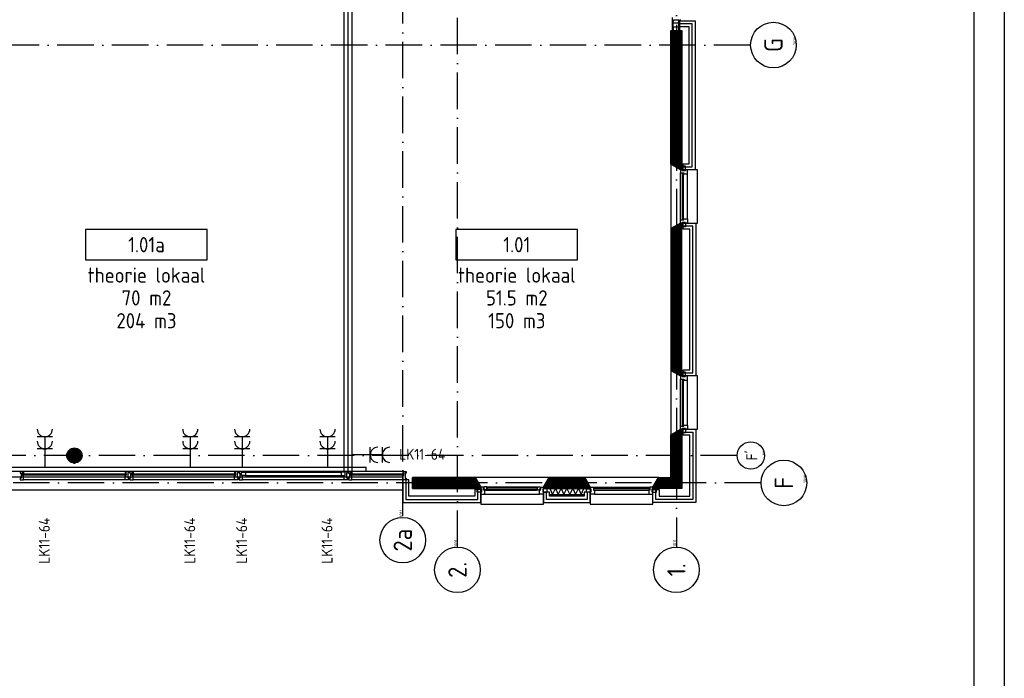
# Model space of a CAD drawing. Header units: millimetres. Extents: x 84333 to 241285, y -2244 to 84291.
# Tile 68 of 74: x 224518 to 240712, y 38363 to 49192. Entities that reach past the tile are written whole.
import ezdxf
from ezdxf.enums import TextEntityAlignment as Align

# ---------------------------------------------------------------- set-up
doc = ezdxf.new("R2010")
doc.units = ezdxf.units.MM
doc.header["$LTSCALE"] = 100
doc.linetypes.add('DASHDOT', pattern=[9, 6, -1.5, 0, -1.5])
doc.layers.get('0').update_dxf_attribs({"linetype": 'CONTINUOUS'})
for name, color, linetype in [('AFDELING', 4, 'CONTINUOUS'), ('AL$7----_STRAMIEN', 1, 'DASHDOT'), ('AL21----_BUITENWAND', 4, 'CONTINUOUS'), ('AL21K---_ISOLATIE', 1, 'CONTINUOUS'), ('AL22----_BINNENWAND', 7, 'CONTINUOUS'), ('AL28----_KONSTRUKTIE', 3, 'CONTINUOUS'), ('AL31----_BUITENKOZ', 7, 'CONTINUOUS'), ('ALN-----_BLOCKNAAM', 2, 'CONTINUOUS'), ('ALXA1---_RASTER50', 12, 'CONTINUOUS'), ('ALXA3---_VOLZWART', 14, 'CONTINUOUS'), ('ALXAA---_GEWBETON', 12, 'CONTINUOUS'), ('ALXAB---_PREFABBETON', 1, 'CONTINUOUS'), ('ALXOU---_GLAS', 7, 'CONTINUOUS'), ('EB62203-_ATTRIB', 2, 'CONTINUOUS'), ('EL61303-_WANDGOOT', 3, 'CONTINUOUS'), ('EL62203-_KRACHT-WCD230', 3, 'CONTINUOUS'), ('EL6441--_DATACOM', 3, 'CONTINUOUS'), ('GEBOUWLABEL', 4, 'CONTINUOUS'), ('INHOUD', 7, 'CONTINUOUS'), ('LIJN025', 10, 'CONTINUOUS'), ('LIJN050', 90, 'CONTINUOUS'), ('OMSCHRIJVING', 7, 'CONTINUOUS'), ('OPPERVLAK', 7, 'CONTINUOUS'), ('TEKST25', 10, 'CONTINUOUS'), ('TEKST35', 50, 'CONTINUOUS'), ('TEKST50', 90, 'CONTINUOUS'), ('VOLGNUMMER', 7, 'CONTINUOUS')]:
    doc.layers.add(name, color=color, linetype=linetype)
doc.styles.add('1_8', font='ISO', dxfattribs={"height": 1.8})
doc.styles.add('ISO', font='ISO.shx')
doc.styles.add('NORATT', font='isocp.shx')
doc.styles.add('ROMAND', font='romand')
doc.styles.get("Standard").update_dxf_attribs({"font": 'iso.shx'})
doc.styles.add('TECHNIC', font='technic_.ttf')

# ---------------------------------------------------------------- blocks, each defined once
blk = doc.blocks.new('A0-GE')
at = {"layer": 'LIJN025'}
blk.add_lwpolyline([(1500, 841), (1500, 0), (0, 0), (0, 841)], close=True, dxfattribs=at)
at = {"layer": 'LIJN050', "const_width": 0.2}
blk.add_lwpolyline([(1495, 836), (25, 836), (25, 5), (1495, 5)], close=True, dxfattribs=at)
at = {"layer": 'TEKST25', "style": 'ROMAND', "width": 2.899115}
blk.add_attdef('STATUS', text='', height=2.5, dxfattribs=at).set_placement((1454, 71.5), (1493, 71.5), align=Align.FIT)
at = {"layer": 'TEKST25', "style": 'ISO'}
for tag, p in [('E', (1455.25, 66)), ('NAAM-E', (1466.75, 66)), ('DATUM-E', (1485, 66)), ('D', (1455.25, 61)), ('NAAM-D', (1466.75, 61)), ('DATUM-D', (1485, 61)), ('C', (1455.25, 56)), ('NAAM-C', (1466.75, 56)), ('DATUM-C', (1485, 56)), ('B', (1455.25, 51)), ('NAAM-B', (1466.75, 51)), ('DATUM-B', (1485, 51)), ('A', (1455.25, 46)), ('NAAM-A', (1466.75, 46)), ('DATUM-A', (1485, 46))]:
    blk.add_attdef(tag, text='', height=2.5, dxfattribs=at).set_placement(p, align=Align.CENTER)
for tag, p in [('DATUM', (1332.75, 36.25)), ('SCHAAL', (1368, 36.25)), ('GETEKEND', (1398.25, 36.25)), ('GECONTOL.', (1433, 36.25)), ('FORMAAT', (1463.25, 28.25))]:
    blk.add_attdef(tag, p, '', height=2.5, dxfattribs=at)
at = {"layer": 'TEKST35', "style": 'ISO'}
for tag, p in [('PROJECT', (1334.5, 72.5)), ('PLAATS', (1334.5, 63.5)), ('INSTALLATIE-REGEL1', (1334.5, 52.5)), ('INSTALLATIE-REGEL2', (1334.5, 43.5))]:
    blk.add_attdef(tag, p, '', height=4, dxfattribs=at)
blk.add_attdef('PROJ.NR.', text='', height=4, dxfattribs=at).set_placement((1481, 23), align=Align.CENTER)
at = {"layer": 'TEKST50', "style": 'ISO'}
blk.add_attdef('FILE-NAAM', text='', height=5, dxfattribs=at).set_placement((1473.5, 7.5), align=Align.CENTER)
blk = doc.blocks.new('ES3W2A')
for p, q in [((1.25, 2), (-1.25, 2)), ((0, 2), (0, -3)), ((1.25, 0), (-1.25, 0))]:
    blk.add_line(p, q)
for centre in [(0, 3.25), (0, 1.25)]:
    blk.add_arc(centre, 1.25, 180, 0)
at = {"style": '1_8'}
for tag, flags, p in [('VERMOGEN', 9, (-2.5, 5)), ('GROEP', 8, (0, 5)), ('SCHAK', 8, (2.5, 5)), ('GELIJK', 9, (5, 5)), ('TAL', 8, (2.5, 5)), ('KAST', 9, (7, 5))]:
    blk.add_attdef(tag, text='', height=1.8, rotation=90, dxfattribs=dict(at, flags=flags)).set_placement(p, align=Align.MIDDLE_CENTER)
at = {"style": '1_8', "width": 0.7, "flags": 8}
blk.add_attdef('DOEL', text='', height=1.8, rotation=90, dxfattribs=at).set_placement((-2.5, 5), align=Align.MIDDLE_LEFT)
at = {"style": '1_8', "flags": 9}
blk.add_attdef('M_CODE', text='', height=1.8, dxfattribs=at).set_placement((0, 0), align=Align.MIDDLE_CENTER)
blk = doc.blocks.new('1011')
at = {"layer": 'AL$7----_STRAMIEN', "color": 7, "linetype": 'Continuous'}
blk.add_circle((-750, 0), 750, dxfattribs=at)
at = {"layer": 'AL$7----_STRAMIEN', "color": 3, "linetype": 'Continuous'}
blk.add_attdef('STR-NAAM', text='', height=600, rotation=360, dxfattribs=at).set_placement((-750, 0), align=Align.MIDDLE)
at = {"layer": 'ALN-----_BLOCKNAAM', "linetype": 'Continuous'}
blk.add_text('1011', height=100, dxfattribs=at).set_placement((0, 0))
blk = doc.blocks.new('1010')
at = {"layer": 'AL$7----_STRAMIEN', "color": 7, "linetype": 'Continuous'}
blk.add_circle((0, 750), 750, dxfattribs=at)
at = {"layer": 'AL$7----_STRAMIEN', "color": 3, "linetype": 'Continuous'}
blk.add_attdef('STR-NAAM', text='', height=600, rotation=360, dxfattribs=at).set_placement((0, 750), align=Align.MIDDLE)
at = {"layer": 'ALN-----_BLOCKNAAM', "linetype": 'Continuous'}
blk.add_text('1010', height=100, dxfattribs=at).set_placement((0, 0))
blk = doc.blocks.new('GEBOUWLABEL')
at = {"layer": 'VOLGNUMMER'}
blk.add_lwpolyline([(-4, -1), (4, -1), (4, 1), (-4, 1)], close=True, dxfattribs=at)
at = {"color": 0, "linetype": 'ByBlock', "flags": 1}
for tag, p in [('OPPERVLAKTESOORT', (0.5, 8)), ('TERREIN', (0.5, 6.5)), ('GEBOUW', (0.5, 5)), ('GEBRUIKSFUNCTIE', (0.5, 3.5)), ('BOUWLAAG', (0.5, 2)), ('HOOGTE', (0, -6.5)), ('RUIMTEFUNCTIE', (0, -8))]:
    blk.add_attdef(tag, text='', height=1, dxfattribs=at).set_placement(p, align=Align.MIDDLE_CENTER)
at = {"layer": 'INHOUD', "color": 0, "linetype": 'ByBlock'}
blk.add_attdef('INHOUD', text='', height=1, dxfattribs=at).set_placement((0, -5), align=Align.MIDDLE_CENTER)
at = {"layer": 'OMSCHRIJVING', "color": 0, "linetype": 'ByBlock'}
blk.add_attdef('OMSCHRIJVING', text='', height=1, dxfattribs=at).set_placement((0, -2), align=Align.MIDDLE_CENTER)
at = {"layer": 'OPPERVLAK', "color": 0, "linetype": 'ByBlock'}
blk.add_attdef('OPPERVLAK', text='', height=1, dxfattribs=at).set_placement((0, -3.5), align=Align.MIDDLE_CENTER)
at = {"layer": 'VOLGNUMMER', "color": 0, "linetype": 'ByBlock'}
blk.add_attdef('VOLGNUMMER', text='', height=1, dxfattribs=at).set_placement((0, 0), align=Align.MIDDLE_CENTER)
blk = doc.blocks.new('A$C13e6995e')
at = {"layer": 'AL$7----_STRAMIEN', "color": 1}
for p, q in [((150985, 79257), (150985, 42766)), ((152204, 51020), (4612, 51020)), ((151985, 44270), (8891, 44270)), ((152377, 43820), (9684, 43820))]:
    blk.add_line(p, q, dxfattribs=at)
for points in [[(146485, 43272), (146485, 79257)], [(147385, 42766), (147385, 79257)]]:
    blk.add_lwpolyline(points, dxfattribs=at)
at = {"layer": 'AL21----_BUITENWAND', "color": 8}
for p, q in [((151039, 51320), (151039, 51420)), ((151039, 51420), (151295, 51420)), ((151295, 51420), (151295, 48968)), ((151195, 51320), (151039, 51320)), ((151195, 49068), (151195, 51320)), ((151095, 49068), (151195, 49068)), ((151095, 48968), (151095, 49068)), ((151295, 48968), (151095, 48968)), ((151095, 47993), (151095, 48093)), ((151095, 48093), (151305, 48093)), ((151205, 47993), (151095, 47993)), ((151205, 45678), (151205, 47993)), ((151305, 48093), (151305, 45578)), ((151095, 45678), (151205, 45678)), ((151095, 45578), (151095, 45678)), ((151305, 45578), (151095, 45578)), ((151095, 44703), (151305, 44703)), ((151095, 44603), (151095, 44703)), ((151305, 44703), (151305, 43500)), ((151205, 44603), (151095, 44603)), ((151205, 43600), (151205, 44603)), ((114085, 43920), (146485, 43920)), ((146485, 43920), (146485, 43700)), ((146485, 43871), (146485, 43500)), ((146585, 43871), (146485, 43871)), ((146585, 43600), (146585, 43871)), ((146485, 43700), (114085, 43700)), ((147670, 43600), (146585, 43600)), ((147770, 43710), (147670, 43710)), ((147670, 43710), (147670, 43600)), ((147770, 43500), (147770, 43710)), ((148900, 43669), (148800, 43669)), ((148800, 43669), (148800, 43500)), ((148900, 43600), (148900, 43669)), ((149470, 43600), (148900, 43600)), ((149470, 43669), (149470, 43600)), ((149570, 43669), (149470, 43669)), ((149570, 43500), (149570, 43669)), ((150600, 43500), (150600, 43710)), ((150600, 43710), (150700, 43710)), ((150700, 43710), (150700, 43600)), ((150700, 43600), (151205, 43600)), ((146485, 43500), (147770, 43500)), ((148800, 43500), (149570, 43500)), ((151305, 43500), (150600, 43500))]:
    blk.add_line(p, q, dxfattribs=at)
at = {"layer": 'AL21K---_ISOLATIE', "color": 8, "linetype": 'Continuous'}
for p, q in [((148900, 43730), (149470, 43730)), ((148904, 43730), (148947, 43630)), ((148947, 43630), (148995, 43730)), ((148995, 43730), (149042, 43630)), ((149042, 43630), (149090, 43730)), ((149090, 43730), (149137, 43630)), ((149137, 43630), (149185, 43730)), ((149185, 43730), (149232, 43630)), ((149232, 43630), (149280, 43730)), ((149280, 43730), (149327, 43630)), ((149327, 43630), (149375, 43730)), ((149375, 43730), (149422, 43630)), ((149422, 43630), (149466, 43730)), ((148900, 43630), (149470, 43630))]:
    blk.add_line(p, q, dxfattribs=at)
at = {"layer": 'AL22----_BINNENWAND', "color": 8}
blk.add_lwpolyline([(145522, 44004), (145522, 53927), (145647, 53927), (145647, 44004)], close=True, dxfattribs=at)
blk.add_lwpolyline([(145585, 44004), (145585, 53927)], dxfattribs=at)
at = {"layer": 'AL28----_KONSTRUKTIE', "color": 8, "linetype": 'Continuous'}
for p, q in [((150895, 49060), (150895, 51260)), ((150895, 51260), (151075, 51260)), ((151075, 51260), (151075, 48968)), ((151055, 48968), (150895, 49060)), ((151075, 48968), (151055, 48968)), ((150895, 44611), (151055, 44703)), ((151055, 44703), (151075, 44703)), ((151075, 44703), (151075, 43730)), ((150895, 43910), (150895, 44611)), ((147678, 43910), (146645, 43910)), ((146645, 43910), (146645, 43730)), ((147770, 43750), (147678, 43910)), ((150600, 43750), (150692, 43910)), ((150692, 43910), (150895, 43910)), ((146645, 43730), (147770, 43730)), ((147770, 43730), (147770, 43750)), ((150600, 43730), (150600, 43750)), ((151075, 43730), (150600, 43730))]:
    blk.add_line(p, q, dxfattribs=at)
at = {"layer": 'AL28----_KONSTRUKTIE', "color": 8}
for p, q in [((151055, 48093), (150895, 48001)), ((150895, 48001), (150895, 45670)), ((151075, 48093), (151055, 48093)), ((151075, 45578), (151075, 48093)), ((150895, 45670), (151055, 45578)), ((151055, 45578), (151075, 45578)), ((148892, 43910), (148800, 43750)), ((149478, 43910), (148892, 43910)), ((149570, 43750), (149478, 43910)), ((148800, 43750), (148800, 43730)), ((148800, 43730), (149570, 43730)), ((149570, 43730), (149570, 43750)), ((150600, 43600), (150600, 43600))]:
    blk.add_line(p, q, dxfattribs=at)
blk.add_circle((141085, 44270), 125, dxfattribs=at)
at = {"layer": 'AL31----_BUITENKOZ', "color": 8, "linetype": 'Continuous'}
for p, q in [((150916, 51470), (150916, 51420)), ((150931, 51420), (150916, 51420)), ((150916, 51420), (150916, 51260)), ((150916, 51420), (150922, 51420)), ((150922, 51420), (150936, 51420)), ((150931, 51260), (150931, 51420)), ((150931, 51420), (150945, 51420)), ((150931, 51379), (150931, 51420)), ((151024, 51379), (150931, 51379)), ((150936, 51420), (150936, 51420)), ((150936, 51420), (150945, 51420)), ((150945, 51420), (150945, 51434)), ((150945, 51434), (151024, 51434)), ((150945, 51420), (150945, 51434)), ((150945, 51434), (151025, 51434)), ((151024, 51434), (151024, 51420)), ((151024, 51420), (151039, 51420)), ((151024, 51260), (151024, 51420)), ((151024, 51420), (151024, 51420)), ((151024, 51420), (151024, 51379)), ((151025, 51434), (151025, 51420)), ((151025, 51420), (151035, 51420)), ((151035, 51420), (151035, 51420)), ((151035, 51420), (151049, 51420)), ((151039, 51420), (151039, 51260)), ((151049, 51420), (151055, 51420)), ((151055, 51420), (151055, 51439)), ((150916, 51260), (150931, 51260)), ((151024, 51316), (150931, 51316)), ((150931, 51316), (150931, 51260)), ((150931, 51260), (151024, 51260)), ((151024, 51260), (151024, 51316)), ((151039, 51260), (151024, 51260)), ((151080, 48968), (151055, 48968)), ((151055, 48968), (151055, 48918)), ((151055, 48918), (151055, 48918)), ((151055, 48918), (151106, 48918)), ((151080, 48958), (151080, 48968)), ((151080, 48968), (151080, 48968)), ((151136, 48958), (151080, 48958)), ((151102, 48913), (151081, 48913)), ((151081, 48913), (151081, 48148)), ((151102, 48148), (151102, 48913)), ((151106, 48918), (151106, 48901)), ((151169, 48968), (151136, 48968)), ((151136, 48968), (151136, 48958)), ((151169, 48901), (151169, 48968)), ((151106, 48901), (151169, 48901)), ((151169, 48901), (151169, 48901)), ((151169, 48901), (151169, 48901)), ((151169, 48901), (151169, 48901)), ((151169, 48901), (151169, 48901)), ((151055, 48143), (151055, 48143)), ((151055, 48143), (151106, 48143)), ((151055, 48093), (151055, 48143)), ((151136, 48103), (151080, 48103)), ((151080, 48103), (151080, 48093)), ((151081, 48148), (151102, 48148)), ((151106, 48143), (151106, 48160)), ((151106, 48160), (151169, 48160)), ((151136, 48093), (151136, 48103)), ((151169, 48160), (151169, 48160)), ((151169, 48160), (151169, 48160)), ((151169, 48160), (151169, 48160)), ((151169, 48160), (151169, 48160)), ((151169, 48160), (151169, 48093)), ((151080, 48093), (151055, 48093)), ((151080, 48093), (151080, 48093)), ((151169, 48093), (151136, 48093)), ((151080, 45578), (151055, 45578)), ((151055, 45578), (151055, 45528)), ((151055, 45528), (151055, 45528)), ((151055, 45528), (151106, 45528)), ((151080, 45568), (151080, 45578)), ((151080, 45578), (151080, 45578)), ((151136, 45568), (151080, 45568)), ((151102, 45523), (151081, 45523)), ((151081, 45523), (151081, 44758)), ((151102, 44758), (151102, 45523)), ((151106, 45528), (151106, 45511)), ((151106, 45511), (151169, 45511)), ((151169, 45578), (151136, 45578)), ((151136, 45578), (151136, 45568)), ((151169, 45511), (151169, 45578)), ((151169, 45511), (151169, 45511)), ((151169, 45511), (151169, 45511)), ((151169, 45511), (151169, 45511)), ((151169, 45511), (151169, 45511)), ((151055, 44753), (151055, 44753)), ((151055, 44753), (151106, 44753)), ((151055, 44703), (151055, 44753)), ((151080, 44703), (151055, 44703)), ((151136, 44713), (151080, 44713)), ((151080, 44713), (151080, 44703)), ((151080, 44703), (151080, 44703)), ((151081, 44758), (151102, 44758)), ((151106, 44753), (151106, 44770)), ((151106, 44770), (151169, 44770)), ((151136, 44703), (151136, 44713)), ((151169, 44703), (151136, 44703)), ((151169, 44770), (151169, 44770)), ((151169, 44770), (151169, 44770)), ((151169, 44770), (151169, 44770)), ((151169, 44770), (151169, 44770)), ((151169, 44770), (151169, 44703)), ((140233, 44010), (140194, 44010)), ((140194, 44010), (140194, 44004)), ((140194, 44004), (140194, 43990)), ((140194, 43990), (140194, 43990)), ((140194, 43990), (140194, 43980)), ((140194, 43980), (140208, 43980)), ((140208, 43900), (140194, 43900)), ((140194, 43900), (140194, 43891)), ((140194, 43891), (140194, 43891)), ((140194, 43891), (140194, 43877)), ((140208, 43980), (140208, 43900)), ((140233, 43943), (140233, 44010)), ((140233, 43973), (140233, 44005)), ((140233, 44005), (140238, 44005)), ((140250, 43973), (140233, 43973)), ((140250, 43943), (140233, 43943)), ((140238, 44005), (140238, 44010)), ((140238, 44010), (140250, 44010)), ((140250, 44010), (140250, 43973)), ((140250, 43890), (140250, 43943)), ((140250, 43882), (140250, 43890)), ((141932, 44010), (141920, 44010)), ((141920, 44010), (141920, 43973)), ((141920, 43973), (141937, 43973)), ((141920, 43890), (141920, 43943)), ((141920, 43943), (141937, 43943)), ((141920, 43882), (141920, 43890)), ((141932, 44005), (141932, 44010)), ((141937, 44005), (141932, 44005)), ((141937, 44010), (141976, 44010)), ((141937, 43943), (141937, 44010)), ((141937, 43973), (141937, 44005)), ((141976, 43981), (141962, 43981)), ((141962, 43981), (141962, 43901)), ((141962, 43901), (141976, 43901)), ((141976, 44010), (141976, 44004)), ((141976, 44004), (141976, 43990)), ((141976, 43990), (141976, 43990)), ((141976, 43990), (141976, 43981)), ((141976, 43901), (141976, 43891)), ((141976, 43891), (141976, 43891)), ((141976, 43891), (141976, 43877)), ((142033, 44010), (141994, 44010)), ((141994, 44010), (141994, 44004)), ((141994, 44004), (141994, 43990)), ((141994, 43990), (141994, 43990)), ((141994, 43990), (141994, 43980)), ((141994, 43980), (142008, 43980)), ((142008, 43900), (141994, 43900)), ((141994, 43900), (141994, 43891)), ((141994, 43891), (141994, 43891)), ((141994, 43891), (141994, 43877)), ((142008, 43980), (142008, 43900)), ((142033, 43943), (142033, 44010)), ((142033, 43973), (142033, 44005)), ((142033, 44005), (142038, 44005)), ((142050, 43973), (142033, 43973)), ((142050, 43943), (142033, 43943)), ((142038, 44005), (142038, 44010)), ((142038, 44010), (142050, 44010)), ((142050, 44010), (142050, 43973)), ((142050, 43890), (142050, 43943)), ((142050, 43882), (142050, 43890)), ((143732, 44010), (143720, 44010)), ((143720, 44010), (143720, 43973)), ((143720, 43973), (143737, 43973)), ((143720, 43890), (143720, 43943)), ((143720, 43943), (143737, 43943)), ((143720, 43882), (143720, 43890)), ((143732, 44005), (143732, 44010)), ((143737, 44005), (143732, 44005)), ((143737, 44010), (143776, 44010)), ((143737, 43943), (143737, 44010)), ((143737, 43973), (143737, 44005)), ((143776, 43981), (143762, 43981)), ((143762, 43981), (143762, 43901)), ((143762, 43901), (143776, 43901)), ((143776, 44010), (143776, 44004)), ((143776, 44004), (143776, 43990)), ((143776, 43990), (143776, 43990)), ((143776, 43990), (143776, 43981)), ((143776, 43901), (143776, 43891)), ((143776, 43891), (143776, 43891)), ((143776, 43891), (143776, 43877)), ((143833, 44010), (143794, 44010)), ((143794, 44010), (143794, 44004)), ((143794, 44004), (143794, 43990)), ((143794, 43990), (143794, 43990)), ((143794, 43990), (143794, 43980)), ((143794, 43980), (143808, 43980)), ((143808, 43900), (143794, 43900)), ((143794, 43900), (143794, 43891)), ((143794, 43891), (143794, 43891)), ((143794, 43891), (143794, 43877)), ((143808, 43980), (143808, 43900)), ((143833, 43943), (143833, 44010)), ((143833, 43943), (143833, 43997)), ((143833, 43997), (143900, 43997)), ((143850, 43943), (143833, 43943)), ((143900, 43943), (143833, 43943)), ((143850, 43890), (143850, 43943)), ((143850, 43882), (143850, 43890)), ((143900, 43997), (143900, 43943)), ((145537, 43997), (145470, 43997)), ((145470, 43997), (145470, 43943)), ((145470, 43943), (145537, 43943)), ((145520, 43890), (145520, 43943)), ((145520, 43943), (145537, 43943)), ((145520, 43882), (145520, 43890)), ((145537, 44010), (145576, 44010)), ((145537, 43943), (145537, 44010)), ((145537, 43943), (145537, 43997)), ((145576, 43981), (145562, 43981)), ((145562, 43981), (145562, 43901)), ((145562, 43901), (145576, 43901)), ((145576, 44010), (145576, 44004)), ((145576, 44004), (145576, 43990)), ((145576, 43990), (145576, 43990)), ((145576, 43990), (145576, 43981)), ((145576, 43901), (145576, 43891)), ((145576, 43891), (145576, 43891)), ((145576, 43891), (145576, 43877)), ((145633, 44010), (145594, 44010)), ((145594, 44010), (145594, 44004)), ((145594, 44004), (145594, 43990)), ((145594, 43990), (145594, 43990)), ((145594, 43990), (145594, 43980)), ((145594, 43980), (145608, 43980)), ((145608, 43900), (145594, 43900)), ((145594, 43900), (145594, 43891)), ((145594, 43891), (145594, 43891)), ((145594, 43891), (145594, 43877)), ((145608, 43980), (145608, 43900)), ((145633, 43943), (145633, 44010)), ((145633, 43973), (145633, 44005)), ((145633, 44005), (145638, 44005)), ((145650, 43973), (145633, 43973)), ((145650, 43943), (145633, 43943)), ((145638, 44005), (145638, 44010)), ((145638, 44010), (145650, 44010)), ((145650, 44010), (145650, 43973)), ((145650, 43890), (145650, 43943)), ((145650, 43882), (145650, 43890)), ((146497, 44010), (146485, 44010)), ((146485, 44010), (146485, 43973)), ((146485, 43973), (146502, 43973)), ((146485, 43890), (146485, 43943)), ((146485, 43943), (146502, 43943)), ((146485, 43882), (146485, 43890)), ((146497, 44005), (146497, 44010)), ((146502, 44005), (146497, 44005)), ((146502, 44010), (146541, 44010)), ((146502, 43943), (146502, 44010)), ((146502, 43973), (146502, 44005)), ((146541, 43980), (146527, 43980)), ((146527, 43980), (146527, 43900)), ((146527, 43900), (146541, 43900)), ((146541, 44010), (146541, 44004)), ((146541, 44004), (146541, 43990)), ((146541, 43990), (146541, 43990)), ((146541, 43990), (146541, 43980)), ((146541, 43900), (146541, 43891)), ((146541, 43891), (146541, 43891)), ((146541, 43891), (146541, 43877)), ((140194, 43877), (140194, 43871)), ((140194, 43871), (140213, 43871)), ((140213, 43871), (140250, 43871)), ((140250, 43878), (140250, 43882)), ((140250, 43871), (140250, 43878)), ((141920, 43878), (141920, 43882)), ((141920, 43871), (141920, 43878)), ((141957, 43871), (141920, 43871)), ((141976, 43871), (141957, 43871)), ((141976, 43877), (141976, 43871)), ((141994, 43877), (141994, 43871)), ((141994, 43871), (142013, 43871)), ((142013, 43871), (142050, 43871)), ((142050, 43878), (142050, 43882)), ((142050, 43871), (142050, 43878)), ((143720, 43878), (143720, 43882)), ((143720, 43871), (143720, 43878)), ((143757, 43871), (143720, 43871)), ((143776, 43871), (143757, 43871)), ((143776, 43877), (143776, 43871)), ((143794, 43877), (143794, 43871)), ((143794, 43871), (143813, 43871)), ((143813, 43871), (143850, 43871)), ((143850, 43878), (143850, 43882)), ((143850, 43871), (143850, 43878)), ((145520, 43878), (145520, 43882)), ((145520, 43871), (145520, 43878)), ((145557, 43871), (145520, 43871)), ((145576, 43871), (145557, 43871)), ((145576, 43877), (145576, 43871)), ((145594, 43877), (145594, 43871)), ((145594, 43871), (145613, 43871)), ((145613, 43871), (145650, 43871)), ((145650, 43878), (145650, 43882)), ((145650, 43871), (145650, 43878)), ((146485, 43878), (146485, 43882)), ((146485, 43871), (146485, 43878)), ((146522, 43871), (146485, 43871)), ((146541, 43871), (146522, 43871)), ((146541, 43877), (146541, 43871)), ((147871, 43735), (147871, 43714)), ((148699, 43735), (147871, 43735)), ((148699, 43714), (148699, 43735)), ((149570, 43725), (149570, 43750)), ((149570, 43750), (149620, 43750)), ((149580, 43725), (149570, 43725)), ((149570, 43725), (149570, 43725)), ((149580, 43669), (149580, 43725)), ((149620, 43750), (149620, 43750)), ((149620, 43750), (149620, 43699)), ((150550, 43750), (150550, 43750)), ((150550, 43750), (150550, 43699)), ((150600, 43750), (150550, 43750)), ((150590, 43669), (150590, 43725)), ((150590, 43725), (150600, 43725)), ((150600, 43725), (150600, 43750)), ((150600, 43725), (150600, 43725)), ((147871, 43714), (148699, 43714)), ((149570, 43636), (149570, 43669)), ((149570, 43669), (149580, 43669)), ((149637, 43636), (149570, 43636)), ((149620, 43699), (149637, 43699)), ((149625, 43724), (149625, 43703)), ((150545, 43724), (149625, 43724)), ((149625, 43703), (150545, 43703)), ((149637, 43699), (149637, 43636)), ((149637, 43636), (149637, 43636)), ((149637, 43636), (149637, 43636)), ((149637, 43636), (149637, 43636)), ((149637, 43636), (149637, 43636)), ((150550, 43699), (150533, 43699)), ((150533, 43699), (150533, 43636)), ((150533, 43636), (150533, 43636)), ((150533, 43636), (150533, 43636)), ((150533, 43636), (150533, 43636)), ((150533, 43636), (150533, 43636)), ((150533, 43636), (150600, 43636)), ((150545, 43703), (150545, 43724)), ((150600, 43669), (150590, 43669)), ((150600, 43636), (150600, 43669))]:
    blk.add_line(p, q, dxfattribs=at)
at = {"layer": 'AL31----_BUITENKOZ', "color": 8}
for p, q in [((151055, 48968), (150895, 49060)), ((150895, 49060), (150895, 48001)), ((151335, 48968), (151055, 48968)), ((151055, 48143), (151055, 48918)), ((151136, 49029), (151080, 49029)), ((151080, 49029), (151080, 48958)), ((151080, 48958), (151136, 48958)), ((151136, 48958), (151136, 49029)), ((151335, 48093), (151335, 48968)), ((151169, 48160), (151169, 48901)), ((151080, 48103), (151136, 48103)), ((151080, 48032), (151080, 48103)), ((151136, 48103), (151136, 48032)), ((150895, 48001), (151055, 48093)), ((151055, 48093), (151335, 48093)), ((151136, 48032), (151080, 48032)), ((151055, 45578), (150895, 45670)), ((150895, 45670), (150895, 44611)), ((151335, 45578), (151055, 45578)), ((151055, 44753), (151055, 45528)), ((151136, 45639), (151080, 45639)), ((151080, 45639), (151080, 45568)), ((151080, 45568), (151136, 45568)), ((151136, 45568), (151136, 45639)), ((151169, 44770), (151169, 45511)), ((151335, 44703), (151335, 45578)), ((150895, 44611), (151055, 44703)), ((151055, 44703), (151335, 44703)), ((151080, 44713), (151136, 44713)), ((151080, 44642), (151080, 44713)), ((151136, 44713), (151136, 44642)), ((151136, 44642), (151080, 44642)), ((141920, 44010), (140250, 44010)), ((143720, 44010), (142050, 44010)), ((143900, 43997), (145470, 43997)), ((143900, 43943), (145470, 43943)), ((146485, 44010), (145650, 44010)), ((148892, 43910), (147678, 43910)), ((147678, 43910), (147770, 43750)), ((148800, 43750), (148892, 43910)), ((150692, 43910), (149478, 43910)), ((149478, 43910), (149570, 43750)), ((150600, 43750), (150692, 43910)), ((141920, 43871), (140250, 43871)), ((143720, 43871), (142050, 43871)), ((145520, 43871), (143850, 43871)), ((146485, 43871), (145650, 43871)), ((147709, 43669), (147709, 43725)), ((147709, 43725), (147780, 43725)), ((147770, 43750), (147770, 43470)), ((147770, 43750), (147770, 43725)), ((147814, 43750), (147770, 43750)), ((147770, 43725), (147780, 43725)), ((147780, 43725), (147780, 43669)), ((147780, 43725), (147780, 43669)), ((147814, 43714), (147814, 43750)), ((147824, 43749), (147817, 43749)), ((147817, 43749), (147817, 43719)), ((147827, 43753), (147824, 43749)), ((147869, 43753), (147827, 43753)), ((147869, 43712), (147869, 43753)), ((147869, 43753), (148701, 43753)), ((147869, 43751), (147869, 43737)), ((147886, 43751), (147869, 43751)), ((147869, 43737), (147886, 43737)), ((147886, 43737), (147886, 43751)), ((148684, 43737), (148684, 43751)), ((148684, 43751), (148701, 43751)), ((148701, 43737), (148684, 43737)), ((148701, 43712), (148701, 43753)), ((148701, 43753), (148743, 43753)), ((148701, 43751), (148701, 43737)), ((148743, 43753), (148746, 43749)), ((148746, 43749), (148753, 43749)), ((148753, 43749), (148753, 43719)), ((148756, 43714), (148756, 43750)), ((148756, 43750), (148800, 43750)), ((148790, 43725), (148790, 43669)), ((148861, 43725), (148790, 43725)), ((148800, 43725), (148790, 43725)), ((148790, 43725), (148790, 43669)), ((148800, 43470), (148800, 43750)), ((148800, 43750), (148800, 43725)), ((148861, 43669), (148861, 43725)), ((149509, 43669), (149509, 43725)), ((149509, 43725), (149580, 43725)), ((149570, 43750), (149570, 43470)), ((149580, 43725), (149580, 43669)), ((149620, 43750), (150550, 43750)), ((150590, 43725), (150590, 43669)), ((150661, 43725), (150590, 43725)), ((150600, 43470), (150600, 43750)), ((150661, 43669), (150661, 43725)), ((147780, 43669), (147709, 43669)), ((147780, 43669), (147770, 43669)), ((147770, 43669), (147770, 43636)), ((147770, 43636), (147837, 43636)), ((147820, 43714), (147814, 43714)), ((147817, 43719), (147840, 43719)), ((147820, 43699), (147820, 43714)), ((147837, 43699), (147820, 43699)), ((147840, 43714), (147832, 43714)), ((147832, 43714), (147832, 43699)), ((147832, 43699), (147837, 43699)), ((147837, 43636), (147837, 43699)), ((147837, 43699), (147884, 43699)), ((147837, 43636), (148733, 43636)), ((147840, 43719), (147840, 43714)), ((147886, 43712), (147869, 43712)), ((147884, 43699), (147886, 43712)), ((147884, 43699), (148686, 43699)), ((148686, 43699), (148684, 43712)), ((148684, 43712), (148701, 43712)), ((148733, 43699), (148686, 43699)), ((148753, 43719), (148730, 43719)), ((148730, 43719), (148730, 43714)), ((148730, 43714), (148738, 43714)), ((148733, 43636), (148733, 43699)), ((148733, 43699), (148750, 43699)), ((148738, 43699), (148733, 43699)), ((148800, 43636), (148733, 43636)), ((148738, 43714), (148738, 43699)), ((148750, 43699), (148750, 43714)), ((148750, 43714), (148756, 43714)), ((148790, 43669), (148861, 43669)), ((148790, 43669), (148800, 43669)), ((148800, 43669), (148800, 43636)), ((149580, 43669), (149509, 43669)), ((149637, 43636), (150533, 43636)), ((150590, 43669), (150661, 43669)), ((147770, 43470), (148800, 43470)), ((149570, 43470), (150600, 43470))]:
    blk.add_line(p, q, dxfattribs=at)
at = {"layer": 'ALXA1---_RASTER50', "color": 8}
for p, q in [((150895, 51254), (151075, 51254)), ((150895, 51234), (151075, 51234)), ((150895, 51214), (151075, 51214)), ((150895, 51194), (151075, 51194)), ((150895, 51174), (151075, 51174)), ((150895, 51154), (151075, 51154)), ((150895, 51134), (151075, 51134)), ((150895, 51114), (151075, 51114)), ((150895, 51094), (151075, 51094)), ((150895, 51074), (151075, 51074)), ((150895, 51054), (151075, 51054)), ((150895, 51034), (151075, 51034)), ((150895, 51014), (151075, 51014)), ((150895, 50994), (151075, 50994)), ((150895, 50974), (151075, 50974)), ((150895, 50954), (151075, 50954)), ((150895, 50934), (151075, 50934)), ((150895, 50914), (151075, 50914)), ((150895, 50894), (151075, 50894)), ((150895, 50874), (151075, 50874)), ((150895, 50854), (151075, 50854)), ((150895, 50834), (151075, 50834)), ((150895, 50814), (151075, 50814)), ((150895, 50794), (151075, 50794)), ((150895, 50774), (151075, 50774)), ((150895, 50754), (151075, 50754)), ((150895, 50734), (151075, 50734)), ((150895, 50714), (151075, 50714)), ((150895, 50694), (151075, 50694)), ((150895, 50674), (151075, 50674)), ((150895, 50654), (151075, 50654)), ((150895, 50634), (151075, 50634)), ((150895, 50614), (151075, 50614)), ((150895, 50594), (151075, 50594)), ((150895, 50574), (151075, 50574)), ((150895, 50554), (151075, 50554)), ((150895, 50534), (151075, 50534)), ((150895, 50514), (151075, 50514)), ((150895, 50494), (151075, 50494)), ((150895, 50474), (151075, 50474)), ((150895, 50454), (151075, 50454)), ((150895, 50434), (151075, 50434)), ((150895, 50414), (151075, 50414)), ((150895, 50394), (151075, 50394)), ((150895, 50374), (151075, 50374)), ((150895, 50354), (151075, 50354)), ((150895, 50334), (151075, 50334)), ((150895, 50314), (151075, 50314)), ((150895, 50294), (151075, 50294)), ((150895, 50274), (151075, 50274)), ((150895, 50254), (151075, 50254)), ((150895, 50234), (151075, 50234)), ((150895, 50214), (151075, 50214)), ((150895, 50194), (151075, 50194)), ((150895, 50174), (151075, 50174)), ((150895, 50154), (151075, 50154)), ((150895, 50134), (151075, 50134)), ((150895, 50114), (151075, 50114)), ((150895, 50094), (151075, 50094)), ((150895, 50074), (151075, 50074)), ((150895, 50054), (151075, 50054)), ((150895, 50034), (151075, 50034)), ((150895, 50014), (151075, 50014)), ((150895, 49994), (151075, 49994)), ((150895, 49974), (151075, 49974)), ((150895, 49954), (151075, 49954)), ((150895, 49934), (151075, 49934)), ((150895, 49914), (151075, 49914)), ((150895, 49894), (151075, 49894)), ((150895, 49874), (151075, 49874)), ((150895, 49854), (151075, 49854)), ((150895, 49834), (151075, 49834)), ((150895, 49814), (151075, 49814)), ((150895, 49794), (151075, 49794)), ((150895, 49774), (151075, 49774)), ((150895, 49754), (151075, 49754)), ((150895, 49734), (151075, 49734)), ((150895, 49714), (151075, 49714)), ((150895, 49694), (151075, 49694)), ((150895, 49674), (151075, 49674)), ((150895, 49654), (151075, 49654)), ((150895, 49634), (151075, 49634)), ((150895, 49614), (151075, 49614)), ((150895, 49594), (151075, 49594)), ((150895, 49574), (151075, 49574)), ((150895, 49554), (151075, 49554)), ((150895, 49534), (151075, 49534)), ((150895, 49514), (151075, 49514)), ((150895, 49494), (151075, 49494)), ((150895, 49474), (151075, 49474)), ((150895, 49454), (151075, 49454)), ((150895, 49434), (151075, 49434)), ((150895, 49414), (151075, 49414)), ((150895, 49394), (151075, 49394)), ((150895, 49374), (151075, 49374)), ((150895, 49354), (151075, 49354)), ((150895, 49334), (151075, 49334)), ((150895, 49314), (151075, 49314)), ((150895, 49294), (151075, 49294)), ((150895, 49274), (151075, 49274)), ((150895, 49254), (151075, 49254)), ((150895, 49234), (151075, 49234)), ((150895, 49214), (151075, 49214)), ((150895, 49194), (151075, 49194)), ((150895, 49174), (151075, 49174)), ((150895, 49154), (151075, 49154)), ((150895, 49134), (151075, 49134)), ((150895, 49114), (151075, 49114)), ((150895, 49094), (151075, 49094)), ((150895, 49074), (151075, 49074)), ((150906, 49054), (151075, 49054)), ((150941, 49034), (151075, 49034)), ((150975, 49014), (151075, 49014)), ((151010, 48994), (151075, 48994)), ((151045, 48974), (151075, 48974)), ((150895, 47984), (151075, 47984)), ((150895, 47964), (151075, 47964)), ((150895, 47944), (151075, 47944)), ((150901, 48004), (151075, 48004)), ((150935, 48024), (151075, 48024)), ((150970, 48044), (151075, 48044)), ((151005, 48064), (151075, 48064)), ((151039, 48084), (151075, 48084)), ((150895, 47924), (151075, 47924)), ((150895, 47904), (151075, 47904)), ((150895, 47884), (151075, 47884)), ((150895, 47864), (151075, 47864)), ((150895, 47844), (151075, 47844)), ((150895, 47824), (151075, 47824)), ((150895, 47804), (151075, 47804)), ((150895, 47784), (151075, 47784)), ((150895, 47764), (151075, 47764)), ((150895, 47744), (151075, 47744)), ((150895, 47724), (151075, 47724)), ((150895, 47704), (151075, 47704)), ((150895, 47684), (151075, 47684)), ((150895, 47664), (151075, 47664)), ((150895, 47644), (151075, 47644)), ((150895, 47624), (151075, 47624)), ((150895, 47604), (151075, 47604)), ((150895, 47584), (151075, 47584)), ((150895, 47564), (151075, 47564)), ((150895, 47544), (151075, 47544)), ((150895, 47524), (151075, 47524)), ((150895, 47504), (151075, 47504)), ((150895, 47484), (151075, 47484)), ((150895, 47464), (151075, 47464)), ((150895, 47444), (151075, 47444)), ((150895, 47424), (151075, 47424)), ((150895, 47404), (151075, 47404)), ((150895, 47384), (151075, 47384)), ((150895, 47364), (151075, 47364)), ((150895, 47344), (151075, 47344)), ((150895, 47324), (151075, 47324)), ((150895, 47304), (151075, 47304)), ((150895, 47284), (151075, 47284)), ((150895, 47264), (151075, 47264)), ((150895, 47244), (151075, 47244)), ((150895, 47224), (151075, 47224)), ((150895, 47204), (151075, 47204)), ((150895, 47184), (151075, 47184)), ((150895, 47164), (151075, 47164)), ((150895, 47144), (151075, 47144)), ((150895, 47124), (151075, 47124)), ((150895, 47104), (151075, 47104)), ((150895, 47084), (151075, 47084)), ((150895, 47064), (151075, 47064)), ((150895, 47044), (151075, 47044)), ((150895, 47024), (151075, 47024)), ((150895, 47004), (151075, 47004)), ((150895, 46984), (151075, 46984)), ((150895, 46964), (151075, 46964)), ((150895, 46944), (151075, 46944)), ((150895, 46924), (151075, 46924)), ((150895, 46904), (151075, 46904)), ((150895, 46884), (151075, 46884)), ((150895, 46864), (151075, 46864)), ((150895, 46844), (151075, 46844)), ((150895, 46824), (151075, 46824)), ((150895, 46804), (151075, 46804)), ((150895, 46784), (151075, 46784)), ((150895, 46764), (151075, 46764)), ((150895, 46744), (151075, 46744)), ((150895, 46724), (151075, 46724)), ((150895, 46704), (151075, 46704)), ((150895, 46684), (151075, 46684)), ((150895, 46664), (151075, 46664)), ((150895, 46644), (151075, 46644)), ((150895, 46624), (151075, 46624)), ((150895, 46604), (151075, 46604)), ((150895, 46584), (151075, 46584)), ((150895, 46564), (151075, 46564)), ((150895, 46544), (151075, 46544)), ((150895, 46524), (151075, 46524)), ((150895, 46504), (151075, 46504)), ((150895, 46484), (151075, 46484)), ((150895, 46464), (151075, 46464)), ((150895, 46444), (151075, 46444)), ((150895, 46424), (151075, 46424)), ((150895, 46404), (151075, 46404)), ((150895, 46384), (151075, 46384)), ((150895, 46364), (151075, 46364)), ((150895, 46344), (151075, 46344)), ((150895, 46324), (151075, 46324)), ((150895, 46304), (151075, 46304)), ((150895, 46284), (151075, 46284)), ((150895, 46264), (151075, 46264)), ((150895, 46244), (151075, 46244)), ((150895, 46224), (151075, 46224)), ((150895, 46204), (151075, 46204)), ((150895, 46184), (151075, 46184)), ((150895, 46164), (151075, 46164)), ((150895, 46144), (151075, 46144)), ((150895, 46124), (151075, 46124)), ((150895, 46104), (151075, 46104)), ((150895, 46084), (151075, 46084)), ((150895, 46064), (151075, 46064)), ((150895, 46044), (151075, 46044)), ((150895, 46024), (151075, 46024)), ((150895, 46004), (151075, 46004)), ((150895, 45984), (151075, 45984)), ((150895, 45964), (151075, 45964)), ((150895, 45944), (151075, 45944)), ((150895, 45924), (151075, 45924)), ((150895, 45904), (151075, 45904)), ((150895, 45884), (151075, 45884)), ((150895, 45864), (151075, 45864)), ((150895, 45844), (151075, 45844)), ((150895, 45824), (151075, 45824)), ((150895, 45804), (151075, 45804)), ((150895, 45784), (151075, 45784)), ((150895, 45764), (151075, 45764)), ((150895, 45744), (151075, 45744)), ((150895, 45724), (151075, 45724)), ((150895, 45704), (151075, 45704)), ((150895, 45684), (151075, 45684)), ((150906, 45664), (151075, 45664)), ((150941, 45644), (151075, 45644)), ((150975, 45624), (151075, 45624)), ((151010, 45604), (151075, 45604)), ((151045, 45584), (151075, 45584)), ((150895, 44606), (151075, 44606)), ((150895, 44586), (151075, 44586)), ((150895, 44566), (151075, 44566)), ((150895, 44546), (151075, 44546)), ((150922, 44626), (151075, 44626)), ((150956, 44646), (151075, 44646)), ((150991, 44666), (151075, 44666)), ((151026, 44686), (151075, 44686)), ((150895, 44526), (151075, 44526)), ((150895, 44506), (151075, 44506)), ((150895, 44486), (151075, 44486)), ((150895, 44466), (151075, 44466)), ((150895, 44446), (151075, 44446)), ((150895, 44426), (151075, 44426)), ((150895, 44406), (151075, 44406)), ((150895, 44386), (151075, 44386)), ((150895, 44366), (151075, 44366)), ((150895, 44346), (151075, 44346)), ((150895, 44326), (151075, 44326)), ((150895, 44306), (151075, 44306)), ((150895, 44286), (151075, 44286)), ((150895, 44266), (151075, 44266)), ((150895, 44246), (151075, 44246)), ((150895, 44226), (151075, 44226)), ((150895, 44206), (151075, 44206)), ((150895, 44186), (151075, 44186)), ((150895, 44166), (151075, 44166)), ((150895, 44146), (151075, 44146)), ((150895, 44126), (151075, 44126)), ((150895, 44106), (151075, 44106)), ((150895, 44086), (151075, 44086)), ((150895, 44066), (151075, 44066)), ((146647, 43730), (146647, 43910)), ((146667, 43730), (146667, 43910)), ((146687, 43730), (146687, 43910)), ((146707, 43730), (146707, 43910)), ((146727, 43730), (146727, 43910)), ((146747, 43730), (146747, 43910)), ((146767, 43730), (146767, 43910)), ((146787, 43730), (146787, 43910)), ((146807, 43730), (146807, 43910)), ((146827, 43730), (146827, 43910)), ((146847, 43730), (146847, 43910)), ((146867, 43730), (146867, 43910)), ((146887, 43730), (146887, 43910)), ((146907, 43730), (146907, 43910)), ((146927, 43730), (146927, 43910)), ((146947, 43730), (146947, 43910)), ((146967, 43730), (146967, 43910)), ((146987, 43730), (146987, 43910)), ((147007, 43730), (147007, 43910)), ((147027, 43730), (147027, 43910)), ((147047, 43730), (147047, 43910)), ((147067, 43730), (147067, 43910)), ((147087, 43730), (147087, 43910)), ((147107, 43730), (147107, 43910)), ((147127, 43730), (147127, 43910)), ((147147, 43730), (147147, 43910)), ((147167, 43730), (147167, 43910)), ((147187, 43730), (147187, 43910)), ((147207, 43730), (147207, 43910)), ((147227, 43730), (147227, 43910)), ((147247, 43730), (147247, 43910)), ((147267, 43730), (147267, 43910)), ((147287, 43730), (147287, 43910)), ((147307, 43730), (147307, 43910)), ((147327, 43730), (147327, 43910)), ((147347, 43730), (147347, 43910)), ((147367, 43730), (147367, 43910)), ((147387, 43730), (147387, 43910)), ((147407, 43730), (147407, 43910)), ((147427, 43730), (147427, 43910)), ((147447, 43730), (147447, 43910)), ((147467, 43730), (147467, 43910)), ((147487, 43730), (147487, 43910)), ((147507, 43730), (147507, 43910)), ((147527, 43730), (147527, 43910)), ((147547, 43730), (147547, 43910)), ((147567, 43730), (147567, 43910)), ((147587, 43730), (147587, 43910)), ((147607, 43730), (147607, 43910)), ((147627, 43730), (147627, 43910)), ((147647, 43730), (147647, 43910)), ((147667, 43730), (147667, 43910)), ((147687, 43730), (147687, 43894)), ((148882, 43730), (148882, 43893)), ((148892, 43730), (148892, 43910)), ((148902, 43730), (148902, 43910)), ((148912, 43730), (148912, 43910)), ((148922, 43730), (148922, 43910)), ((148932, 43730), (148932, 43910)), ((148942, 43730), (148942, 43910)), ((148952, 43730), (148952, 43910)), ((148962, 43730), (148962, 43910)), ((148972, 43730), (148972, 43910)), ((148982, 43730), (148982, 43910)), ((148992, 43730), (148992, 43910)), ((149002, 43730), (149002, 43910)), ((149012, 43730), (149012, 43910)), ((149022, 43730), (149022, 43910)), ((149032, 43730), (149032, 43910)), ((149042, 43730), (149042, 43910)), ((149052, 43730), (149052, 43910)), ((149062, 43730), (149062, 43910)), ((149072, 43730), (149072, 43910)), ((149082, 43730), (149082, 43910)), ((149092, 43730), (149092, 43910)), ((149102, 43730), (149102, 43910)), ((149112, 43730), (149112, 43910)), ((149122, 43730), (149122, 43910)), ((149132, 43730), (149132, 43910)), ((149142, 43730), (149142, 43910)), ((149152, 43730), (149152, 43910)), ((149162, 43730), (149162, 43910)), ((149172, 43730), (149172, 43910)), ((149182, 43730), (149182, 43910)), ((149192, 43730), (149192, 43910)), ((149202, 43730), (149202, 43910)), ((149212, 43730), (149212, 43910)), ((149222, 43730), (149222, 43910)), ((149232, 43730), (149232, 43910)), ((149242, 43730), (149242, 43910)), ((149252, 43730), (149252, 43910)), ((149262, 43730), (149262, 43910)), ((149272, 43730), (149272, 43910)), ((149282, 43730), (149282, 43910)), ((149292, 43730), (149292, 43910)), ((149302, 43730), (149302, 43910)), ((149312, 43730), (149312, 43910)), ((149322, 43730), (149322, 43910)), ((149332, 43730), (149332, 43910)), ((149342, 43730), (149342, 43910)), ((149352, 43730), (149352, 43910)), ((149362, 43730), (149362, 43910)), ((149372, 43730), (149372, 43910)), ((149382, 43730), (149382, 43910)), ((149392, 43730), (149392, 43910)), ((149402, 43730), (149402, 43910)), ((149412, 43730), (149412, 43910)), ((149422, 43730), (149422, 43910)), ((149432, 43730), (149432, 43910)), ((149442, 43730), (149442, 43910)), ((149452, 43730), (149452, 43910)), ((149462, 43730), (149462, 43910)), ((149472, 43730), (149472, 43910)), ((149482, 43730), (149482, 43902)), ((150690, 43906), (151075, 43906)), ((150895, 44046), (151075, 44046)), ((150895, 44026), (151075, 44026)), ((150895, 44006), (151075, 44006)), ((150895, 43986), (151075, 43986)), ((150895, 43966), (151075, 43966)), ((150895, 43946), (151075, 43946)), ((150895, 43926), (151075, 43926)), ((147707, 43730), (147707, 43859)), ((147727, 43730), (147727, 43824)), ((147747, 43730), (147747, 43790)), ((147767, 43730), (147767, 43755)), ((148802, 43730), (148802, 43754)), ((148812, 43730), (148812, 43771)), ((148822, 43730), (148822, 43789)), ((148832, 43730), (148832, 43806)), ((148842, 43730), (148842, 43823)), ((148852, 43730), (148852, 43841)), ((148862, 43730), (148862, 43858)), ((148872, 43730), (148872, 43875)), ((149492, 43730), (149492, 43884)), ((149502, 43730), (149502, 43867)), ((149512, 43730), (149512, 43850)), ((149522, 43730), (149522, 43833)), ((149532, 43730), (149532, 43815)), ((149542, 43730), (149542, 43798)), ((149552, 43730), (149552, 43781)), ((149562, 43730), (149562, 43763)), ((150600, 43746), (151075, 43746)), ((150609, 43766), (151075, 43766)), ((150621, 43786), (151075, 43786)), ((150632, 43806), (151075, 43806)), ((150644, 43826), (151075, 43826)), ((150655, 43846), (151075, 43846)), ((150667, 43866), (151075, 43866)), ((150679, 43886), (151075, 43886))]:
    blk.add_line(p, q, dxfattribs=at)
at = {"layer": 'ALXA3---_VOLZWART', "color": 8}
for p, q in [((151245, 51370), (151039, 51370)), ((151245, 49018), (151245, 51370)), ((151095, 49018), (151245, 49018)), ((151255, 48043), (151095, 48043)), ((151255, 45628), (151255, 48043)), ((151095, 45628), (151255, 45628)), ((151095, 44653), (151255, 44653)), ((151255, 44653), (151255, 43550)), ((146535, 43871), (146535, 43550)), ((147720, 43550), (147720, 43710)), ((148850, 43550), (148850, 43669)), ((149520, 43669), (149520, 43550)), ((150650, 43550), (150650, 43710)), ((146535, 43550), (147720, 43550)), ((149520, 43550), (148850, 43550)), ((151255, 43550), (150650, 43550))]:
    blk.add_line(p, q, dxfattribs=at)
at = {"layer": 'ALXAA---_GEWBETON', "color": 8}
for p, q in [((141038, 44386), (141132, 44386)), ((140960, 44266), (141210, 44266)), ((140961, 44286), (141209, 44286)), ((140962, 44246), (141208, 44246)), ((140965, 44306), (141205, 44306)), ((140968, 44226), (141202, 44226)), ((140973, 44326), (141197, 44326)), ((140985, 44346), (141184, 44346)), ((141005, 44366), (141165, 44366)), ((140978, 44206), (141192, 44206)), ((140993, 44186), (141177, 44186)), ((141016, 44166), (141154, 44166)), ((141072, 44146), (141098, 44146))]:
    blk.add_line(p, q, dxfattribs=at)
at = {"layer": 'ALXAB---_PREFABBETON', "color": 8}
for p, q in [((150895, 51130), (151025, 51260)), ((150895, 50918), (151075, 51098)), ((150895, 50706), (151075, 50886)), ((150895, 50493), (151075, 50673)), ((150895, 50281), (151075, 50461)), ((150895, 50069), (151075, 50249)), ((150895, 49857), (151075, 50037)), ((150895, 49645), (151075, 49825)), ((150895, 49433), (151075, 49613)), ((150895, 49221), (151075, 49401)), ((150928, 49041), (151075, 49189)), ((151067, 48968), (151075, 48976)), ((150895, 47809), (151075, 47989)), ((150895, 47597), (151075, 47777)), ((150895, 47384), (151075, 47564)), ((150895, 47172), (151075, 47352)), ((150895, 46960), (151075, 47140)), ((150895, 46748), (151075, 46928)), ((150895, 46536), (151075, 46716)), ((150895, 46324), (151075, 46504)), ((150895, 46112), (151075, 46292)), ((150895, 45900), (151075, 46080)), ((150895, 45687), (151075, 45867)), ((151019, 45599), (151075, 45655)), ((150895, 44589), (151075, 44409)), ((151015, 44680), (151075, 44621)), ((150895, 44376), (151075, 44196)), ((150895, 44164), (151075, 43984)), ((146893, 43730), (146713, 43910)), ((147105, 43730), (146925, 43910)), ((147317, 43730), (147137, 43910)), ((147529, 43730), (147349, 43910)), ((147741, 43730), (147561, 43910)), ((148924, 43730), (149104, 43910)), ((149137, 43730), (149317, 43910)), ((150725, 43910), (150905, 43730)), ((150895, 43952), (151075, 43772)), ((146681, 43730), (146645, 43766)), ((149349, 43730), (149496, 43878)), ((149561, 43730), (149570, 43739)), ((150627, 43796), (150693, 43730))]:
    blk.add_line(p, q, dxfattribs=at)
at = {"layer": 'ALXOU---_GLAS', "color": 8}
for p, q in [((140235, 43945), (140235, 43971)), ((140235, 43971), (141935, 43971)), ((141935, 43945), (140235, 43945)), ((141935, 43971), (141935, 43945)), ((142035, 43945), (142035, 43971)), ((142035, 43971), (143735, 43971)), ((143735, 43945), (142035, 43945)), ((143735, 43971), (143735, 43945)), ((145635, 43945), (145635, 43971)), ((145635, 43971), (146500, 43971)), ((146500, 43945), (145635, 43945)), ((146500, 43971), (146500, 43945))]:
    blk.add_line(p, q, dxfattribs=at)
at = {"layer": 'AL$7----_STRAMIEN', "rotation": 90.00000000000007}
for name, p, xscale, yscale, zscale, values in [('1010', (152957, 51020), 0.5, 0.5, 0.5, {'STR-NAAM': 'G'}), ('1010', (152435, 44270), 0.3, 0.3, 0.3, {'STR-NAAM': "F'"}), ('1010', (153129, 43820), 0.5, 0.5, 0.5, {'STR-NAAM': 'F'}), ('1011', (146485, 43254), 0.5, 0.5, 0.5, {'STR-NAAM': '2a'}), ('1011', (147385, 42766), 0.5, 0.5, 0.5, {'STR-NAAM': '2.'}), ('1011', (150985, 42766), 0.5, 0.5, 0.5, {'STR-NAAM': '1.'})]:
    blk.add_blockref(name, p, dxfattribs=dict(at, xscale=xscale, yscale=yscale, zscale=zscale)).add_auto_attribs(values)
at = {"layer": 'GEBOUWLABEL', "color": 8, "xscale": 250, "yscale": 250, "zscale": 250}
for p, values in [((142270, 47737), {'VOLGNUMMER': '1.01a', 'OMSCHRIJVING': 'theorie lokaal', 'OPPERVLAK': '70 m2', 'INHOUD': '204 m3'}), ((148361, 47737), {'VOLGNUMMER': '1.01', 'OMSCHRIJVING': 'theorie lokaal', 'OPPERVLAK': '51.5 m2', 'INHOUD': '150 m3'})]:
    blk.add_blockref('GEBOUWLABEL', p, dxfattribs=at).add_auto_attribs(values)
at = {"layer": 'AFDELING', "color": 8, "style": 'TECHNIC'}
for p in [(92219, 54468), (58038, 41625), (88108, 41444)]:
    blk.add_attdef('VIDE', text='', height=500, dxfattribs=at).set_placement(p, align=Align.CENTER)
blk.add_attdef('VIDE', text='', height=500, rotation=90, dxfattribs=at).set_placement((75129, 25766), align=Align.CENTER)

msp = doc.modelspace()

# ---------------------------------------------------------------- linework, layer by layer
at = {"layer": 'EL61303-_WANDGOOT'}
for p, q in [((210109, 41836), (230217, 41836)), ((230217, 41770), (230217, 41836)), ((210109, 41770), (230217, 41770))]:
    msp.add_line(p, q, dxfattribs=at)

# ---------------------------------------------------------------- block references
at = {"xscale": 100, "yscale": 100, "zscale": 100}
msp.add_blockref('A0-GE', (90712, 191), dxfattribs=at)
at = {"layer": 'EL62203-_KRACHT-WCD230'}
ref = msp.add_blockref('ES3W2A', (224931, 42136), dxfattribs=dict(at, xscale=100, yscale=100, zscale=100))
ref.add_attrib('GROEP', 'LK11-64', dxfattribs={"layer": 'EB62203-_ATTRIB', "color": 1, "height": 180, "rotation": 90, "style": 'NORATT', "flags": 8}).set_placement((224922, 41006), align=Align.MIDDLE_RIGHT)
ref = msp.add_blockref('ES3W2A', (227324, 42136), dxfattribs=dict(at, xscale=100, yscale=100, zscale=100))
ref.add_attrib('GROEP', 'LK11-64', dxfattribs={"layer": 'EB62203-_ATTRIB', "color": 1, "height": 180, "rotation": 90, "style": 'NORATT', "flags": 8}).set_placement((227315, 41006), align=Align.MIDDLE_RIGHT)
ref = msp.add_blockref('ES3W2A', (228178, 42136), dxfattribs=dict(at, xscale=100, yscale=100, zscale=100))
ref.add_attrib('GROEP', 'LK11-64', dxfattribs={"layer": 'EB62203-_ATTRIB', "color": 1, "height": 180, "rotation": 90, "style": 'NORATT', "flags": 8}).set_placement((228169, 41006), align=Align.MIDDLE_RIGHT)
ref = msp.add_blockref('ES3W2A', (229582, 42136), dxfattribs=dict(at, xscale=100, yscale=100, zscale=100))
ref.add_attrib('GROEP', 'LK11-64', dxfattribs={"layer": 'EB62203-_ATTRIB', "color": 1, "height": 180, "rotation": 90, "style": 'NORATT', "flags": 8}).set_placement((229573, 41006), align=Align.MIDDLE_RIGHT)
ref = msp.add_blockref('ES3W2A', (230283, 42038), dxfattribs=dict(at, xscale=100, yscale=100, zscale=100, rotation=270))
ref.add_attrib('GROEP', 'LK11-64', dxfattribs={"layer": 'EB62203-_ATTRIB', "color": 1, "height": 180, "style": 'NORATT', "flags": 8}).set_placement((230759, 42047), align=Align.MIDDLE_LEFT)
at = {"layer": 'EL6441--_DATACOM'}
msp.add_blockref('A$C13e6995e', (84333, -2244), dxfattribs=at)

doc.saveas('drawing.dxf')
